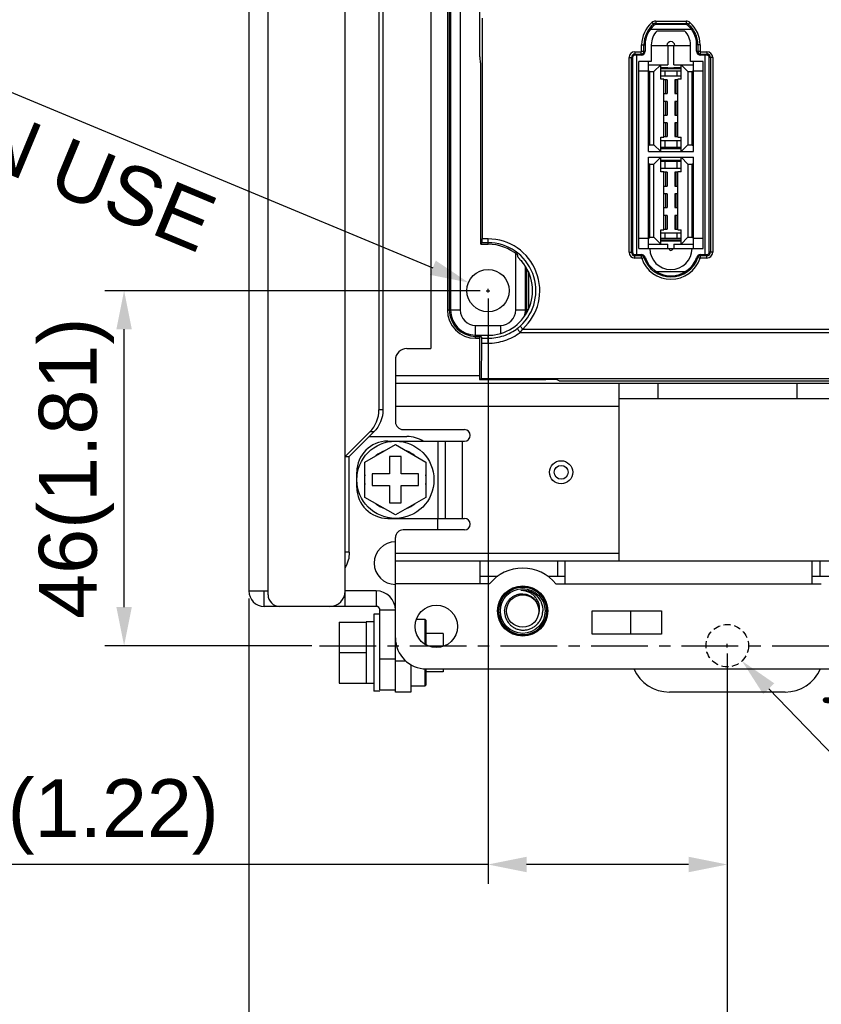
# Model space of a CAD drawing. Header units: millimetres. Extents: x 5740 to 7888, y -1457 to 417.
# Tile 43 of 120: x 5928 to 6032, y -53 to 74. Entities that reach past the tile are written whole.
import ezdxf

# ---------------------------------------------------------------- set-up
doc = ezdxf.new("R2010")
doc.units = ezdxf.units.MM
doc.header["$LTSCALE"] = 23.1
doc.header["$PDMODE"] = 3
doc.header["$PDSIZE"] = 0.31
doc.linetypes.add('ACISOWELD', pattern=[3, 2, -1])
doc.linetypes.add('CENTER', pattern=[50.8, 31.75, -6.35, 6.35, -6.35])
doc.layers.get('0').update_dxf_attribs({"linetype": 'CONTINUOUS'})
doc.layers.get('Defpoints').update_dxf_attribs({"linetype": 'CONTINUOUS'})
doc.layers.add('TEXT', color=7, linetype='CONTINUOUS')
doc.styles.get("Standard").update_dxf_attribs({"font": 'arial.ttf'})
doc.dimstyles.new('DIMSTYLE_2$0', dxfattribs={"dimtxt": 2.5, "dimasz": 3, "dimexe": 0.18, "dimexo": 0.0625, "dimgap": 0.09, "dimtad": 1, "dimdec": 0, "dimdsep": 46, "dimtxsty": 'Standard', "dimblk": '_FILLED', "dimcen": 0.09, "dimadec": 0, "dimazin": 0, "dimtp": 0.01, "dimtm": 0.01, "dimtfac": 1, "dimtdec": 0, "dimtofl": 0, "dimtmove": 0, "dimatfit": 3, "dimldrblk": '_FILLED', "dimfxl": 0, "dimtolj": 1, "dimarcsym": 0})
doc.dimstyles.new('DIMSTYLE_2$3', dxfattribs={"dimtxt": 2.5, "dimasz": 3, "dimexe": 0.18, "dimexo": 0.0625, "dimgap": 0.09, "dimtad": 1, "dimdec": 0, "dimdsep": 46, "dimtxsty": 'Standard', "dimblk": '_FILLED', "dimcen": 0.09, "dimadec": 0, "dimazin": 0, "dimtp": 0.01, "dimtm": 0.01, "dimtfac": 1, "dimtdec": 0, "dimtofl": 0, "dimtmove": 0, "dimatfit": 3, "dimldrblk": '_FILLED', "dimfxl": 0, "dimtolj": 1, "dimarcsym": 0})

# ---------------------------------------------------------------- blocks, each defined once
blk = doc.blocks.new('_FILLED')
at = {"color": 0, "linetype": 'ByBlock'}
blk.add_solid([(0, 0), (-1, 0.2), (-1, -0.2)], dxfattribs=at)
blk = doc.blocks.new('*D468')
at = {"color": 0, "linetype": 'Continuous', "lineweight": -2}
for p, q in [((6019.85, -7.98), (6019.85, -75.89)), ((6105.85, -7.98), (6105.85, -75.89)), ((6024.85, -73.39), (6100.85, -73.39))]:
    blk.add_line(p, q, dxfattribs=at)
at = {"layer": 'Defpoints', "color": 0, "linetype": 'Continuous'}
for p in [(6019.85, -6.98), (6105.85, -6.98), (6105.85, -73.39)]:
    blk.add_point(p, dxfattribs=at)
at = {"color": 0, "linetype": 'Continuous', "lineweight": -2, "xscale": 5, "yscale": 5, "zscale": 5, "rotation": 180}
blk.add_blockref('_FILLED', (6019.85, -73.39), dxfattribs=at)
at = {"color": 0, "linetype": 'Continuous', "lineweight": -2, "xscale": 5, "yscale": 5, "zscale": 5}
blk.add_blockref('_FILLED', (6105.85, -73.39), dxfattribs=at)
at = {"color": 0, "linetype": 'Continuous', "insert": (6062.85, -67.22), "char_height": 7.5, "attachment_point": 5}
blk.add_mtext('\\A1;86(3.39)', dxfattribs=at)
blk = doc.blocks.new('*D470')
at = {"color": 0, "linetype": 'Continuous', "lineweight": -2}
for p, q in [((5957.85, -0.88), (5957.85, -75.89)), ((6019.85, -7.98), (6019.85, -75.89)), ((5962.85, -73.39), (6014.85, -73.39))]:
    blk.add_line(p, q, dxfattribs=at)
at = {"layer": 'Defpoints', "color": 0, "linetype": 'Continuous'}
for p in [(5957.85, 0.12), (6019.85, -6.98), (6019.85, -73.39)]:
    blk.add_point(p, dxfattribs=at)
at = {"color": 0, "linetype": 'Continuous', "lineweight": -2, "xscale": 5, "yscale": 5, "zscale": 5, "rotation": 180}
blk.add_blockref('_FILLED', (5957.85, -73.39), dxfattribs=at)
at = {"color": 0, "linetype": 'Continuous', "lineweight": -2, "xscale": 5, "yscale": 5, "zscale": 5}
blk.add_blockref('_FILLED', (6019.85, -73.39), dxfattribs=at)
at = {"color": 0, "linetype": 'Continuous', "insert": (5988.85, -67.22), "char_height": 7.5, "attachment_point": 5}
blk.add_mtext('\\A1;62(2.44)', dxfattribs=at)
blk = doc.blocks.new('*D473')
at = {"color": 0, "linetype": 'Continuous', "lineweight": -2}
for p, q in [((5988.85, 38.02), (5988.85, -37.82)), ((6019.85, -7.98), (6019.85, -37.82)), ((5988.85, -35.32), (5914.1, -35.32)), ((6014.85, -35.32), (5993.85, -35.32))]:
    blk.add_line(p, q, dxfattribs=at)
at = {"layer": 'Defpoints', "color": 0, "linetype": 'Continuous'}
for p in [(5988.85, 39.02), (6019.85, -6.98), (5988.85, -35.32)]:
    blk.add_point(p, dxfattribs=at)
at = {"color": 0, "linetype": 'Continuous', "lineweight": -2, "xscale": 5, "yscale": 5, "zscale": 5, "rotation": 180}
blk.add_blockref('_FILLED', (5988.85, -35.32), dxfattribs=at)
at = {"color": 0, "linetype": 'Continuous', "lineweight": -2, "xscale": 5, "yscale": 5, "zscale": 5}
blk.add_blockref('_FILLED', (6019.85, -35.32), dxfattribs=at)
at = {"color": 0, "linetype": 'Continuous', "insert": (5934.45, -29.15), "char_height": 7.5, "attachment_point": 5}
blk.add_mtext('\\A1;31(1.22)', dxfattribs=at)
blk = doc.blocks.new('*D474')
at = {"color": 0, "linetype": 'Continuous', "lineweight": -2}
for p, q in [((5987.85, 39.02), (5939.19, 39.02)), ((5941.69, -1.98), (5941.69, 34.02)), ((5966, -6.98), (5939.19, -6.98))]:
    blk.add_line(p, q, dxfattribs=at)
at = {"layer": 'Defpoints', "color": 0, "linetype": 'Continuous'}
for p in [(5941.69, 39.02), (5988.85, 39.02), (5967, -6.98)]:
    blk.add_point(p, dxfattribs=at)
at = {"color": 0, "linetype": 'Continuous', "lineweight": -2, "xscale": 5, "yscale": 5, "zscale": 5}
for p, rotation in [((5941.69, 39.02), 90), ((5941.69, -6.98), 270)]:
    blk.add_blockref('_FILLED', p, dxfattribs=dict(at, rotation=rotation))
at = {"color": 0, "linetype": 'Continuous', "insert": (5935.52, 16.02), "char_height": 7.5, "attachment_point": 5, "rotation": 90}
blk.add_mtext('\\A1;46(1.81)', dxfattribs=at)
blk = doc.blocks.new('*D478')
at = {"color": 0, "linetype": 'Continuous', "lineweight": -2}
for p, q in [((5875.54, 86.17), (5981.69, 42)), ((5988.62, 39.02), (5989.07, 39.02)), ((5988.85, 38.8), (5988.85, 39.25))]:
    blk.add_line(p, q, dxfattribs=at)
at = {"layer": 'Defpoints', "color": 0, "linetype": 'Continuous'}
for p in [(5986.31, 40.08), (5991.39, 37.97)]:
    blk.add_point(p, dxfattribs=at)
at = {"color": 0, "linetype": 'Continuous', "lineweight": -2, "xscale": 5, "yscale": 5, "zscale": 5, "rotation": 337.4074015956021}
blk.add_blockref('_FILLED', (5986.31, 40.08), dxfattribs=at)
at = {"color": 0, "linetype": 'Continuous', "insert": (5876.7, 85.69), "char_height": 7.5, "attachment_point": 4, "rotation": 337.4074}
blk.add_mtext('\\A1;{\\fISOCPEUR|b0|i0|c0|p34;%%C}5.5(0.22)\\PEXTENSION USE', dxfattribs=at)
blk = doc.blocks.new('*D479')
at = {"color": 0, "linetype": 'Continuous', "lineweight": -2}
for p, q in [((6019.62, -6.98), (6020.07, -6.98)), ((6019.85, -7.2), (6019.85, -6.75)), ((6063.47, -52.16), (6025.23, -12.55))]:
    blk.add_line(p, q, dxfattribs=at)
at = {"layer": 'Defpoints', "color": 0, "linetype": 'Continuous'}
for p in [(6017.94, -5), (6021.76, -8.95)]:
    blk.add_point(p, dxfattribs=at)
at = {"color": 0, "linetype": 'Continuous', "lineweight": -2, "xscale": 5, "yscale": 5, "zscale": 5, "rotation": 133.9883616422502}
blk.add_blockref('_FILLED', (6021.76, -8.95), dxfattribs=at)
at = {"color": 0, "linetype": 'Continuous', "insert": (6050.52, -29.87), "char_height": 7.5, "attachment_point": 5, "rotation": 313.9884}
blk.add_mtext('\\A1;{\\fISOCPEUR|b0|i0|c0|p34;%%C}5.5(0.22)', dxfattribs=at)

msp = doc.modelspace()

# ---------------------------------------------------------------- linework, layer by layer
at = {"color": 0}
for p, q in [((5970.349, -1.875), (5970.349, 173.125)), ((5957.849, 171.125), (5957.849, 0.125)), ((5960.349, -0.375), (5960.349, 171.625)), ((5987.807, 69.33), (5987.807, 152.5)), ((5981.449, 149.025), (5981.449, 31.525)), ((5974.719, 147.658), (5974.719, 23.592)), ((5975.236, 147.658), (5975.236, 23.592)), ((5983.58, 145.525), (5983.58, 36.525)), ((5983.83, 145.525), (5983.83, 36.525)), ((5983.999, 145.525), (5983.999, 36.525)), ((5985.249, 145.525), (5985.249, 36.525)), ((5988.085, 74.315), (5988.085, 45.733)), ((6009.909, 72.921), (6015.19, 72.921)), ((6010.092, 73.763), (6010.383, 73.421)), ((6010.578, 73.942), (6010.578, 73.492)), ((6010.578, 73.942), (6014.521, 73.942)), ((6010.578, 73.643), (6014.521, 73.643)), ((6014.521, 73.492), (6010.578, 73.492)), ((6014.521, 73.942), (6014.521, 73.492)), ((6015.007, 73.763), (6014.716, 73.421)), ((6010.771, 72.692), (6014.327, 72.692)), ((6008.76, 70.03), (6008.76, 70.878)), ((6008.76, 70.878), (6009.209, 70.878)), ((6009.058, 70.03), (6009.058, 70.878)), ((6009.209, 70.878), (6009.209, 70.03)), ((6010.009, 70.878), (6010.009, 68.73)), ((6010.009, 70.787), (6015.089, 70.787)), ((6012.156, 70.787), (6012.156, 68.285)), ((6012.943, 68.285), (6012.943, 70.787)), ((6015.089, 68.73), (6015.089, 70.878)), ((6015.889, 70.03), (6015.889, 70.878)), ((6016.339, 70.878), (6015.889, 70.878)), ((6016.041, 70.878), (6016.041, 70.03)), ((6016.339, 70.878), (6016.339, 70.03)), ((6007.134, 43.998), (6007.134, 69.23)), ((6007.134, 69.23), (6007.584, 69.23)), ((6007.433, 43.998), (6007.433, 69.23)), ((6007.584, 69.23), (6007.584, 43.998)), ((6007.884, 69.98), (6007.884, 69.53)), ((6007.884, 69.98), (6008.709, 69.98)), ((6007.884, 69.681), (6008.709, 69.681)), ((6008.709, 69.53), (6007.884, 69.53)), ((6008.13, 43.698), (6008.13, 69.53)), ((6008.709, 69.53), (6008.709, 69.98)), ((6008.76, 70.03), (6009.209, 70.03)), ((6015.889, 70.03), (6016.339, 70.03)), ((6016.389, 69.53), (6016.389, 69.98)), ((6016.389, 69.98), (6017.215, 69.98)), ((6016.389, 69.681), (6017.215, 69.681)), ((6017.215, 69.53), (6016.389, 69.53)), ((6016.969, 69.53), (6016.969, 43.698)), ((6017.215, 69.98), (6017.215, 69.53)), ((6017.515, 43.998), (6017.515, 69.23)), ((6017.965, 69.23), (6017.515, 69.23)), ((6017.666, 69.23), (6017.666, 43.998)), ((6017.965, 69.23), (6017.965, 43.998)), ((5987.849, 68.53), (5987.938, 68.53)), ((5987.938, 45.03), (5987.938, 68.53)), ((6008.384, 44.498), (6008.384, 68.73)), ((6010.009, 68.73), (6008.384, 68.73)), ((6009.641, 57.033), (6009.641, 68.73)), ((6009.641, 68.285), (6012.156, 68.285)), ((6011.229, 68.285), (6010.34, 67.396)), ((6011.229, 66.406), (6011.229, 68.285)), ((6011.229, 67.94), (6012.156, 67.94)), ((6011.229, 67.79), (6013.87, 67.79)), ((6012.156, 67.866), (6012.156, 67.94)), ((6012.943, 67.866), (6012.156, 67.866)), ((6012.943, 68.285), (6015.458, 68.285)), ((6012.943, 67.94), (6012.943, 67.866)), ((6012.943, 67.94), (6013.87, 67.94)), ((6013.87, 66.406), (6013.87, 68.285)), ((6014.759, 67.396), (6013.87, 68.285)), ((6016.715, 68.73), (6015.089, 68.73)), ((6015.458, 57.033), (6015.458, 68.73)), ((6016.715, 44.498), (6016.715, 68.73)), ((6009.641, 67.46), (6008.384, 67.46)), ((6009.791, 67.396), (6009.641, 67.546)), ((6009.791, 67.396), (6009.791, 57.922)), ((6009.791, 67.396), (6010.34, 67.396)), ((6010.34, 57.922), (6010.34, 67.396)), ((6013.87, 67.46), (6011.229, 67.46)), ((6011.229, 66.86), (6013.87, 66.86)), ((6011.635, 66.406), (6011.229, 66.406)), ((6011.635, 58.913), (6011.635, 66.406)), ((6012.054, 66.342), (6011.635, 66.342)), ((6011.747, 67.46), (6011.747, 66.86)), ((6011.899, 64.564), (6011.899, 66.342)), ((6012.054, 66.342), (6012.054, 64.564)), ((6013.045, 66.342), (6013.045, 64.564)), ((6013.464, 66.342), (6013.045, 66.342)), ((6013.2, 66.342), (6013.2, 64.564)), ((6013.352, 66.86), (6013.352, 67.46)), ((6013.464, 58.913), (6013.464, 66.406)), ((6013.87, 66.406), (6013.464, 66.406)), ((6014.759, 67.396), (6014.759, 57.922)), ((6014.759, 67.396), (6015.308, 67.396)), ((6015.308, 67.396), (6015.458, 67.546)), ((6015.308, 57.922), (6015.308, 67.396)), ((6016.715, 67.46), (6015.458, 67.46)), ((6011.635, 64.564), (6012.054, 64.564)), ((6013.045, 64.564), (6013.464, 64.564)), ((6012.054, 63.548), (6011.635, 63.548)), ((6011.899, 61.77), (6011.899, 63.548)), ((6012.054, 63.548), (6012.054, 61.77)), ((6013.045, 63.548), (6013.045, 61.77)), ((6013.464, 63.548), (6013.045, 63.548)), ((6013.2, 63.548), (6013.2, 61.77)), ((6011.635, 61.77), (6012.054, 61.77)), ((6013.045, 61.77), (6013.464, 61.77)), ((6012.054, 60.754), (6011.635, 60.754)), ((6011.899, 58.976), (6011.899, 60.754)), ((6012.054, 60.754), (6012.054, 58.976)), ((6013.045, 60.754), (6013.045, 58.976)), ((6013.464, 60.754), (6013.045, 60.754)), ((6013.2, 60.754), (6013.2, 58.976)), ((6011.229, 57.033), (6011.229, 58.913)), ((6011.229, 58.913), (6011.635, 58.913)), ((6011.635, 58.976), (6012.054, 58.976)), ((6013.045, 58.976), (6013.464, 58.976)), ((6013.464, 58.913), (6013.87, 58.913)), ((6013.87, 57.033), (6013.87, 58.913)), ((6009.791, 57.922), (6009.641, 57.772)), ((6009.791, 57.922), (6010.34, 57.922)), ((6010.34, 57.922), (6011.229, 57.033)), ((6011.229, 58.484), (6013.87, 58.484)), ((6013.87, 57.554), (6011.229, 57.554)), ((6013.87, 57.404), (6011.229, 57.404)), ((6011.747, 58.484), (6011.747, 57.554)), ((6013.352, 57.554), (6013.352, 58.484)), ((6013.87, 57.033), (6014.759, 57.922)), ((6014.759, 57.922), (6015.308, 57.922)), ((6015.308, 57.922), (6015.458, 57.772)), ((6009.641, 57.033), (6015.458, 57.033)), ((6009.641, 44.498), (6009.641, 56.297)), ((6009.641, 56.297), (6015.458, 56.297)), ((6011.229, 56.297), (6010.34, 55.408)), ((6011.229, 54.417), (6011.229, 56.297)), ((6013.87, 54.417), (6013.87, 56.297)), ((6014.759, 55.408), (6013.87, 56.297)), ((6015.458, 44.498), (6015.458, 56.297)), ((6009.791, 55.408), (6009.641, 55.557)), ((6009.791, 55.408), (6009.791, 45.933)), ((6009.791, 55.408), (6010.34, 55.408)), ((6010.34, 45.933), (6010.34, 55.408)), ((6011.229, 55.951), (6013.87, 55.951)), ((6011.229, 55.801), (6013.87, 55.801)), ((6011.229, 54.872), (6013.87, 54.872)), ((6011.747, 55.801), (6011.747, 54.872)), ((6013.352, 54.872), (6013.352, 55.801)), ((6014.759, 55.408), (6014.759, 45.933)), ((6014.759, 55.408), (6015.308, 55.408)), ((6015.308, 55.408), (6015.458, 55.557)), ((6015.308, 45.933), (6015.308, 55.408)), ((6011.635, 54.417), (6011.229, 54.417)), ((6011.635, 46.924), (6011.635, 54.417)), ((6012.054, 54.354), (6011.635, 54.354)), ((6011.899, 52.576), (6011.899, 54.354)), ((6012.054, 54.354), (6012.054, 52.576)), ((6013.045, 54.354), (6013.045, 52.576)), ((6013.464, 54.354), (6013.045, 54.354)), ((6013.2, 54.354), (6013.2, 52.576)), ((6013.464, 46.924), (6013.464, 54.417)), ((6013.87, 54.417), (6013.464, 54.417)), ((6011.635, 52.576), (6012.054, 52.576)), ((6013.045, 52.576), (6013.464, 52.576)), ((6012.054, 51.56), (6011.635, 51.56)), ((6011.899, 49.782), (6011.899, 51.56)), ((6012.054, 51.56), (6012.054, 49.782)), ((6013.045, 51.56), (6013.045, 49.782)), ((6013.464, 51.56), (6013.045, 51.56)), ((6013.2, 51.56), (6013.2, 49.782)), ((6011.635, 49.782), (6012.054, 49.782)), ((6013.045, 49.782), (6013.464, 49.782)), ((6012.054, 48.766), (6011.635, 48.766)), ((6011.899, 46.988), (6011.899, 48.766)), ((6012.054, 48.766), (6012.054, 46.988)), ((6013.045, 48.766), (6013.045, 46.988)), ((6013.464, 48.766), (6013.045, 48.766)), ((6013.2, 48.766), (6013.2, 46.988)), ((6009.791, 45.933), (6009.641, 45.784)), ((6009.791, 45.933), (6010.34, 45.933)), ((6010.34, 45.933), (6011.229, 45.044)), ((6011.229, 45.044), (6011.229, 46.924)), ((6011.229, 46.924), (6011.635, 46.924)), ((6011.229, 46.495), (6013.87, 46.495)), ((6011.635, 46.988), (6012.054, 46.988)), ((6011.747, 46.495), (6011.747, 45.768)), ((6013.045, 46.988), (6013.464, 46.988)), ((6013.352, 45.768), (6013.352, 46.495)), ((6013.464, 46.924), (6013.87, 46.924)), ((6013.87, 45.044), (6013.87, 46.924)), ((6013.87, 45.044), (6014.759, 45.933)), ((6014.759, 45.933), (6015.308, 45.933)), ((6015.308, 45.933), (6015.458, 45.784)), ((5987.938, 45.03), (5988.061, 45.235)), ((5987.938, 45.03), (5988.849, 45.03)), ((5988.849, 45.235), (5988.061, 45.235)), ((5988.849, 45.733), (5988.085, 45.733)), ((5988.849, 45.03), (5988.849, 45.733)), ((6009.641, 45.768), (6008.384, 45.768)), ((6009.641, 45.044), (6012.156, 45.044)), ((6013.87, 45.768), (6011.229, 45.768)), ((6013.87, 45.565), (6011.229, 45.565)), ((6013.87, 45.415), (6011.229, 45.415)), ((6012.156, 44.498), (6012.156, 45.044)), ((6012.943, 45.044), (6012.943, 44.498)), ((6012.943, 45.044), (6015.458, 45.044)), ((6016.715, 45.768), (6015.458, 45.768)), ((5992.449, 36.525), (5992.449, 43.826)), ((6007.134, 43.998), (6007.584, 43.998)), ((6007.884, 43.248), (6007.884, 43.698)), ((6007.884, 43.698), (6008.721, 43.698)), ((6008.721, 43.547), (6007.884, 43.547)), ((6008.384, 44.498), (6016.715, 44.498)), ((6008.721, 43.248), (6008.721, 43.698)), ((6016.378, 43.248), (6016.378, 43.698)), ((6016.378, 43.698), (6017.215, 43.698)), ((6017.215, 43.547), (6016.378, 43.547)), ((6017.215, 43.248), (6017.215, 43.698)), ((6017.965, 43.998), (6017.515, 43.998)), ((5993.699, 36.525), (5993.699, 42.175)), ((6008.721, 43.248), (6007.884, 43.248)), ((6008.768, 43.214), (6009.194, 43.359)), ((6015.905, 43.359), (6016.331, 43.214)), ((6017.215, 43.248), (6016.378, 43.248)), ((5993.869, 36.525), (5993.869, 41.894)), ((5994.119, 36.637), (5994.119, 41.407)), ((6014.391, 41.476), (6010.708, 41.476)), ((5983.58, 36.525), (5983.83, 36.525)), ((5983.83, 36.525), (5985.249, 36.525)), ((5992.449, 36.525), (5993.869, 36.525)), ((5994.064, 36.525), (5993.869, 36.525)), ((5987.249, 33.105), (5987.249, 34.525)), ((5987.249, 34.525), (5990.449, 34.525)), ((5990.449, 34.525), (5990.449, 33.469)), ((5987.249, 33.275), (5989.461, 33.275)), ((5987.807, 29.55), (5987.807, 33.239)), ((5987.807, 33.239), (5988.036, 32.856)), ((5987.807, 33.239), (5988.849, 33.239)), ((5988.849, 32.211), (5988.849, 33.239)), ((5992.996, 33.609), (6150.463, 33.609)), ((5993.016, 34.42), (5993.35, 34.05)), ((5993.35, 34.05), (6150.463, 34.05)), ((5987.249, 32.855), (5987.249, 33.105)), ((5987.249, 33.105), (5987.807, 33.105)), ((5987.249, 32.855), (5987.807, 32.855)), ((5987.985, 27.639), (5988.059, 32.211)), ((5988.036, 32.856), (5988.849, 32.856)), ((5988.059, 32.211), (5988.849, 32.211)), ((5978.349, 31.525), (5981.449, 31.525)), ((5976.849, 30.025), (5976.849, 22.025)), ((5987.749, 29.521), (5987.807, 29.55)), ((5987.749, 29.521), (5987.749, 27.521)), ((5976.849, 28.025), (5987.749, 28.025)), ((5976.849, 27.025), (6150.463, 27.025)), ((5987.749, 27.521), (5987.985, 27.639)), ((5987.749, 27.521), (5996.326, 27.521)), ((5987.985, 27.639), (6051.715, 27.639)), ((5998.068, 27.362), (5997.824, 27.484)), ((5999.566, 27.325), (6052.26, 27.325)), ((6005.849, 4.025), (6005.849, 27.025)), ((6010.849, 27.025), (6010.849, 25.025)), ((6028.849, 27.025), (6028.849, 25.025)), ((6033.849, 25.025), (6005.849, 25.025)), ((5975.236, 23.592), (5974.719, 23.592)), ((6005.849, 24.025), (5976.849, 24.025)), ((5973.539, 20.715), (5970.349, 17.525)), ((5974.057, 20.715), (5970.867, 17.525)), ((5974.057, 20.715), (5973.539, 20.715)), ((5977.849, 21.025), (5985.799, 21.025)), ((5973.467, 20.125), (5978.349, 20.125)), ((5975.849, 19.525), (5985.799, 19.525)), ((5982.349, 19.525), (5982.349, 9.525)), ((5983.349, 9.525), (5983.349, 19.525)), ((5985.549, 9.525), (5985.549, 19.525)), ((5972.899, 16.805), (5976.849, 19.086)), ((5976.849, 19.086), (5980.799, 16.805)), ((5970.349, 17.525), (5970.867, 17.525)), ((5970.867, 5.125), (5970.867, 17.525)), ((5972.899, 12.244), (5972.899, 16.805)), ((5976.099, 17.525), (5976.099, 15.275)), ((5977.599, 17.525), (5976.099, 17.525)), ((5977.599, 15.275), (5977.599, 17.525)), ((5980.799, 16.805), (5980.799, 12.244)), ((5971.849, 13.525), (5971.849, 15.525)), ((5973.849, 15.275), (5973.849, 13.775)), ((5976.099, 15.275), (5973.849, 15.275)), ((5979.849, 15.275), (5977.599, 15.275)), ((5979.849, 13.775), (5979.849, 15.275)), ((5973.849, 13.775), (5976.099, 13.775)), ((5976.099, 13.775), (5976.099, 11.525)), ((5977.599, 11.525), (5977.599, 13.775)), ((5977.599, 13.775), (5979.849, 13.775)), ((5976.849, 9.964), (5972.899, 12.244)), ((5976.099, 11.525), (5977.599, 11.525)), ((5980.799, 12.244), (5976.849, 9.964)), ((5975.849, 9.525), (5985.799, 9.525)), ((5982.349, 8.025), (5982.349, 9.525)), ((5985.799, 8.025), (5977.849, 8.025)), ((5976.849, -12.975), (5976.849, 7.025)), ((5970.867, 5.125), (5970.349, 5.125)), ((5976.849, 5.025), (6005.849, 5.025)), ((5976.849, 4.025), (6148.849, 4.025)), ((5987.849, 1.025), (5987.849, 4.025)), ((5988.849, 4.025), (5988.849, 2.025)), ((5997.849, 4.025), (5997.849, 2.025)), ((5998.849, 1.025), (5998.849, 4.025)), ((6030.849, 1.025), (6030.849, 4.025)), ((6031.849, 4.025), (6031.849, 2.025)), ((5987.849, 2.025), (5990.111, 2.025)), ((5996.588, 2.025), (5998.849, 2.025)), ((6030.849, 2.025), (6033.111, 2.025)), ((5957.849, 0.125), (5960.349, 0.125)), ((5959.849, -1.875), (5959.849, 0.125)), ((5974.349, 0.125), (5970.349, 0.125)), ((5974.349, 0.125), (5974.349, -1.875)), ((5989.042, 1.025), (5976.849, 1.025)), ((5993.112, 0.185), (5993.107, 0.185)), ((5993.112, 0.185), (5993.107, 0.185)), ((5997.657, 1.025), (6032.042, 1.025)), ((5995.066, -0.428), (5995.069, -0.431)), ((5995.066, -0.429), (5995.069, -0.432)), ((5974.349, -1.875), (5959.849, -1.875)), ((5974.849, -12.675), (5974.849, -2.375)), ((5976.849, -2.375), (5974.849, -2.375)), ((5976.849, -1.875), (5976.797, -1.875)), ((6002.349, -5.475), (6002.349, -2.475)), ((6002.349, -2.475), (6011.349, -2.475)), ((6007.349, -5.475), (6007.349, -2.475)), ((6011.349, -2.475), (6011.349, -5.475)), ((5974.049, -2.875), (5974.049, -12.875)), ((5974.849, -2.875), (5974.049, -2.875)), ((5979.569, -3.525), (5980.649, -3.525)), ((5980.649, -3.525), (5980.649, -6.774)), ((5980.849, -3.725), (5980.649, -3.525)), ((5980.849, -6.894), (5980.849, -3.725)), ((5969.549, -3.925), (5969.549, -11.825)), ((5969.549, -3.925), (5973.049, -3.925)), ((5973.049, -3.875), (5973.049, -11.875)), ((5974.049, -3.875), (5973.049, -3.875)), ((5983.049, -5.375), (5980.849, -5.375)), ((5983.049, -5.375), (5983.049, -7.068)), ((6011.349, -5.475), (6002.349, -5.475)), ((5969.549, -7.875), (5973.049, -7.875)), ((5974.849, -8.675), (5976.849, -8.675)), ((5978.208, -8.975), (5976.849, -8.975)), ((5978.849, -9.438), (5978.849, -12.975)), ((5980.649, -9.964), (5980.649, -12.225)), ((5980.849, -12.025), (5980.849, -9.975)), ((5980.849, -9.975), (6156.149, -9.975)), ((5983.049, -9.975), (5983.049, -10.375)), ((5983.049, -10.375), (5980.849, -10.375)), ((5969.549, -11.825), (5973.049, -11.825)), ((5974.049, -11.875), (5973.049, -11.875)), ((5974.849, -12.675), (5976.849, -12.675)), ((5980.649, -12.225), (5978.849, -12.225)), ((5980.649, -12.225), (5980.849, -12.025)), ((5974.849, -12.875), (5974.049, -12.875)), ((5974.849, -12.869), (5974.849, -12.875)), ((5978.849, -12.975), (5976.849, -12.975)), ((6027.349, -12.975), (6012.349, -12.975))]:
    msp.add_line(p, q, dxfattribs=at)
for centre, radius in [((5988.849, 39.025), 2.75), ((5976.849, 14.525), 5), ((5998.322, 15.493), 1.5), ((5998.322, 15.493), 0.9), ((5993.349, -2.475), 3.25), ((5993.349, -2.475), 3.19), ((5993.349, -2.475), 3.09), ((5993.349, -2.475), 2.9), ((5993.349, -2.475), 2.1), ((5982.149, -4.475), 2.75)]:
    msp.add_circle(centre, radius, dxfattribs=at)
at = {"color": 0, "linetype": 'ACISOWELD', "ltscale": 0.02}
msp.add_circle((6019.849, -6.975), 2.75, dxfattribs=at)
at = {"color": 0}
for centre, radius, start, end in [((6012.549, 70.878), 3.79, 130.43354, 180), ((6012.549, 70.878), 3.491, 130.43354, 180), ((6012.549, 70.878), 3.34, 130.43354, 180), ((6010.578, 73.192), 0.75, 90, 130.43354), ((6010.578, 73.192), 0.451, 90, 130.43354), ((6010.578, 73.192), 0.3, 90, 130.43354), ((6014.521, 73.192), 0.75, 49.56646, 90), ((6014.521, 73.192), 0.451, 49.56646, 90), ((6014.521, 73.192), 0.3, 49.56646, 90), ((6012.549, 70.878), 3.34, 0, 49.56646), ((6012.549, 70.878), 3.491, 0, 49.56646), ((6012.549, 70.878), 3.79, 0, 49.56646), ((6012.549, 70.878), 2.54, 134.427, 180), ((6012.549, 70.878), 2.54, 0, 45.573), ((6012.549, 70.787), 0.508, 0, 180), ((6007.884, 69.23), 0.75, 90, 180), ((6007.884, 69.23), 0.451, 90, 180), ((6007.884, 69.23), 0.3, 90, 180), ((6008.709, 70.03), 0.5, 270, 0), ((6008.709, 70.03), 0.349, 270, 0), ((6008.709, 70.03), 0.0501, 270, 0), ((6016.389, 70.03), 0.5, 180, 270), ((6016.389, 70.03), 0.349, 180, 270), ((6016.389, 70.03), 0.0501, 180, 270), ((6017.215, 69.23), 0.75, 0, 90), ((6017.215, 69.23), 0.451, 0, 90), ((6017.215, 69.23), 0.3, 0, 90), ((5988.849, 39.025), 6.708, 312.13627, 90), ((5988.849, 39.025), 6.21, 312.13627, 90), ((5988.849, 39.025), 6.005, 50.28843, 90), ((5976.102, 42.109), 16.655, 4.53263, 5.2909), ((6007.884, 43.998), 0.75, 180, 270), ((6007.884, 43.998), 0.451, 180, 270), ((6007.884, 43.998), 0.3, 180, 270), ((6008.721, 43.198), 0.5, 18.75533, 90), ((6008.721, 43.198), 0.349, 18.75533, 90), ((6012.549, 44.498), 2.743, 180, 0), ((6012.549, 44.498), 0.254, 180, 0), ((6016.378, 43.198), 0.5, 90, 161.24467), ((6016.378, 43.198), 0.349, 90, 161.24467), ((6017.215, 43.998), 0.75, 270, 0), ((6017.215, 43.998), 0.451, 270, 0), ((6017.215, 43.998), 0.3, 270, 0), ((5988.849, 39.025), 5.786, 270, 40.82086), ((6008.721, 43.198), 0.0501, 18.75533, 90), ((6012.549, 44.498), 3.993, 198.75533, 341.24467), ((6012.549, 44.498), 3.694, 198.75533, 341.24467), ((6012.549, 44.498), 3.543, 198.75533, 341.24467), ((6016.378, 43.198), 0.0501, 90, 161.24467), ((5987.249, 36.525), 3.67, 180, 270), ((5987.249, 36.525), 3.42, 180, 270), ((5987.249, 36.525), 3.25, 180, 270), ((5987.249, 36.525), 2, 180, 270), ((5990.449, 36.525), 2, 270, 0), ((5990.449, 36.525), 3.25, 345.626, 0), ((5990.449, 36.525), 3.42, 352.95353, 0), ((5989.7, 38.087), 4.944, 307.17817, 312.11992), ((5987.979, 38.003), 6.669, 318.79155, 323.6547), ((5978.349, 30.025), 1.5, 90, 180), ((5977.849, 22.025), 1, 180, 270), ((5985.799, 20.275), 0.75, 270, 90), ((5975.849, 15.525), 4, 90, 180), ((5978.349, 16.125), 4, 58.30186, 90), ((5976.849, 14.525), 4, 110.93128, 129.06872), ((5976.849, 14.525), 4, 50.93128, 69.06872), ((5976.849, 14.525), 4, 170.93128, 189.06872), ((5976.849, 14.525), 4, 350.93128, 9.06872), ((5975.849, 13.525), 4, 180, 270), ((5976.849, 14.525), 4, 230.93128, 249.06872), ((5976.849, 14.525), 4, 290.93128, 309.06872), ((5985.799, 8.775), 0.75, 270, 90), ((5977.849, 7.025), 1, 90, 180), ((5976.849, 3.725), 2.75, 90, 270), ((5993.349, -2.475), 5.55, 39.09666, 140.90334), ((5959.849, 0.125), 2, 180, 270), ((5968.349, 0.125), 2, 270, 0), ((5974.349, -2.375), 2.5, 0, 90), ((5993.349, -2.475), 2.672, 50.20954, 95.20954), ((5993.352, -2.489), 2.686, 94.31359, 95.23162), ((5961.849, -0.375), 1.5, 180, 270), ((5993.322, -2.507), 2.714, 49.28778, 50.19523), ((5993.299, -2.411), 2.657, 48.2858, 48.48571), ((5993.324, -2.505), 2.711, 49.09857, 49.28766), ((5974.349, -2.375), 0.5, 0, 90), ((5993.431, -2.187), 2.109, 338.35449, 352.16001), ((5980.849, -5.975), 4, 180, 270), ((6012.349, -7.975), 5, 203.5998, 270), ((6027.349, -7.975), 5, 270, 336.4002)]:
    msp.add_arc(centre, radius, start, end, dxfattribs=at)
for centre, major_axis, ratio, start_param, end_param in [((5987.849, 69.33), (0, 0.8), 0.0524078, -4.712389, -3.1415927), ((5988.059, 45.733), (0, 0.5), 0.0524078, -3.0543262, -1.5707963), ((5988.034, 32.358), (0, 0.5), 0.0524078, -1.8692953, -0.0872665), ((5996.326, 27.482), (1.5, 0), 0.0261859, 0.0523599, 1.5707963), ((5999.566, 27.364), (1.5, 0), 0.0261859, -3.0892328, -1.5707963)]:
    msp.add_ellipse(centre, major_axis=major_axis, ratio=ratio, start_param=start_param, end_param=end_param, dxfattribs=at)
for points, knots in [([(5992.705, 43.425), (5992.706, 43.415), (5992.722, 43.39), (5992.753, 43.346), (5992.804, 43.286), (5992.899, 43.177), (5993.044, 43.018), (5993.165, 42.881), (5993.228, 42.807)], [0, 0, 0, 0, 0.0368608, 0.1047159, 0.2025501, 0.3271302, 0.639606, 1, 1, 1, 1]), ([(5988.849, 32.856), (5989.537, 32.856), (5990.914, 33.082), (5992.146, 33.737), (5992.688, 34.148)], [0, 0, 0, 0, 0.5026023, 1, 1, 1, 1]), ([(5988.849, 32.211), (5989.592, 32.211), (5991.08, 32.455), (5992.41, 33.164), (5992.996, 33.609)], [0, 0, 0, 0, 0.5022366, 1, 1, 1, 1]), ([(5992.688, 34.148), (5992.683, 34.139), (5992.684, 34.113), (5992.705, 34.043), (5992.766, 33.927), (5992.867, 33.772), (5992.95, 33.664), (5992.996, 33.609)], [0, 0, 0, 0, 0.0450877, 0.118849, 0.3499803, 0.6616154, 1, 1, 1, 1]), ([(5973.539, 20.715), (5973.911, 21.086), (5974.512, 21.994), (5974.719, 23.061), (5974.719, 23.592)], [0, 0, 0, 0, 0.497618, 1, 1, 1, 1]), ([(5975.236, 23.592), (5975.236, 23.061), (5975.03, 21.994), (5974.429, 21.086), (5974.057, 20.715)], [0, 0, 0, 0, 0.502382, 1, 1, 1, 1]), ([(5970.867, 5.125), (5970.867, 4.777), (5970.779, 4.08), (5970.518, 3.427), (5970.349, 3.125)], [0, 0, 0, 0, 0.5010896, 1, 1, 1, 1]), ([(5995.52, -2.475), (5995.532, -2.392), (5995.545, -2.223), (5995.536, -1.97), (5995.498, -1.72), (5995.411, -1.394), (5995.234, -1.008), (5994.98, -0.668), (5994.737, -0.433), (5994.472, -0.224), (5994.102, -0.016), (5993.618, 0.141), (5993.28, 0.181), (5993.112, 0.185)], [0, 0, 0, 0, 0.0624401, 0.1249171, 0.1873958, 0.2498953, 0.3747472, 0.4996565, 0.5622201, 0.6247956, 0.7498136, 0.8748779, 1, 1, 1, 1]), ([(5991.002, -2.475), (5991.007, -2.333), (5991.043, -2.05), (5991.172, -1.643), (5991.374, -1.266), (5991.598, -0.987), (5991.805, -0.793), (5992.029, -0.619), (5992.339, -0.441), (5992.743, -0.302), (5993.167, -0.242), (5993.594, -0.263), (5994.01, -0.366), (5994.333, -0.517), (5994.57, -0.674), (5994.791, -0.853), (5995.032, -1.116), (5995.253, -1.483), (5995.397, -1.886), (5995.437, -2.169), (5995.443, -2.31)], [0, 0, 0, 0, 0.0625037, 0.1250011, 0.1875012, 0.2499977, 0.2812815, 0.3125652, 0.375062, 0.4375562, 0.500049, 0.562541, 0.6250299, 0.6875167, 0.7187984, 0.7500788, 0.8125627, 0.8750445, 0.9375212, 1, 1, 1, 1]), ([(5995.069, -0.431), (5995.212, -0.559), (5995.47, -0.845), (5995.755, -1.347), (5995.926, -1.899), (5995.956, -2.284), (5995.95, -2.475)], [0, 0, 0, 0, 0.2500181, 0.5000118, 0.7500027, 1, 1, 1, 1]), ([(5991.002, -2.475), (5990.997, -2.637), (5991.014, -2.881), (5991.086, -3.197), (5991.189, -3.504), (5991.377, -3.866), (5991.634, -4.182), (5991.874, -4.4), (5992.134, -4.593), (5992.494, -4.783), (5992.963, -4.922), (5993.449, -4.966), (5993.935, -4.915), (5994.401, -4.77), (5994.76, -4.577), (5995.02, -4.383), (5995.26, -4.166), (5995.52, -3.853), (5995.716, -3.496), (5995.83, -3.192), (5995.915, -2.88), (5995.945, -2.637), (5995.95, -2.475)], [0, 0, 0, 0, 0.0624712, 0.0937466, 0.1250232, 0.1874961, 0.2499703, 0.2812478, 0.3125255, 0.3750042, 0.4374824, 0.4999635, 0.5624459, 0.6249288, 0.6874132, 0.7186927, 0.7499725, 0.8124597, 0.874948, 0.9062263, 0.9375056, 1, 1, 1, 1])]:
    msp.add_open_spline(points, degree=3, knots=knots, dxfattribs=at)
at = {"layer": 'TEXT', "color": 0, "linetype": 'CENTER', "ltscale": 0.01}
msp.add_line((5967.005, -6.975), (6166.596, -6.975), dxfattribs=at)

# ---------------------------------------------------------------- dimensions: what is measured, and where the dimension line sits
at = {"color": 0, "linetype": 'Continuous'}
dim = msp.add_diameter_dim_2p(p1=(5991.388, 37.968), p2=(5986.311, 40.081), text='{\\fISOCPEUR|b0|i0|c0|p34;%%C}5.5(0.22)\\XEXTENSION USE', dimstyle='DIMSTYLE_2$3', override={"dimscale": 2.5, "dimtxt": 3, "dimasz": 2, "dimexe": 1, "dimexo": 0.4, "dimgap": 0.5, "dimtad": 3, "dimdec": 2}, dxfattribs=at)
dim.commit()
dim.dimension.update_dxf_attribs({"geometry": '*D478', "text_midpoint": (5915.296, 69.631), "dimtype": 163})
dim = msp.add_linear_dim(base=(5988.849, -35.317), p1=(6019.849, -6.975), p2=(5988.849, 39.025), text='<>(1.22)', dimstyle='DIMSTYLE_2$0', override={"dimscale": 2.5, "dimtxt": 3, "dimasz": 2, "dimexe": 1, "dimexo": 0.4, "dimgap": 0.5, "dimtad": 3, "dimdec": 2}, dxfattribs=at)
dim.commit()
dim.dimension.update_dxf_attribs({"geometry": '*D473', "text_midpoint": (5934.455, -35.317), "dimtype": 160})
dim = msp.add_linear_dim(base=(5941.691, 39.025), p1=(5967.005, -6.975), p2=(5988.849, 39.025), angle=90, text='<>(1.81)', dimstyle='DIMSTYLE_2$0', override={"dimscale": 2.5, "dimtxt": 3, "dimasz": 2, "dimexe": 1, "dimexo": 0.4, "dimgap": 0.5, "dimtad": 3, "dimdec": 2, "dimpost": ''}, dxfattribs=at)
dim.commit()
dim.dimension.update_dxf_attribs({"geometry": '*D474', "text_midpoint": (5935.524, 16.025)})
for base, p1, p2, text, picture, middle in [((6019.849, -73.391), (5957.849, 0.125), (6019.849, -6.975), '<>(2.44)', '*D470', (5988.849, -67.225)), ((6105.849, -73.391), (6019.849, -6.975), (6105.849, -6.975), '<>(3.39)', '*D468', (6062.849, -67.225))]:
    dim = msp.add_linear_dim(base=base, p1=p1, p2=p2, text=text, dimstyle='DIMSTYLE_2$0', override={"dimscale": 2.5, "dimtxt": 3, "dimasz": 2, "dimexe": 1, "dimexo": 0.4, "dimgap": 0.5, "dimtad": 3, "dimdec": 2}, dxfattribs=at)
    dim.commit()
    dim.dimension.update_dxf_attribs({"geometry": picture, "text_midpoint": middle})
dim = msp.add_diameter_dim_2p(p1=(6017.94, -4.996), p2=(6021.759, -8.954), text='{\\fISOCPEUR|b0|i0|c0|p34;%%C}5.5(0.22)', dimstyle='DIMSTYLE_2$3', override={"dimscale": 2.5, "dimtxt": 3, "dimasz": 2, "dimexe": 1, "dimexo": 0.4, "dimgap": 0.5, "dimtad": 3, "dimdec": 2}, dxfattribs=at)
dim.commit()
dim.dimension.update_dxf_attribs({"geometry": '*D479', "text_midpoint": (6050.524, -29.873)})

doc.saveas('drawing.dxf')
